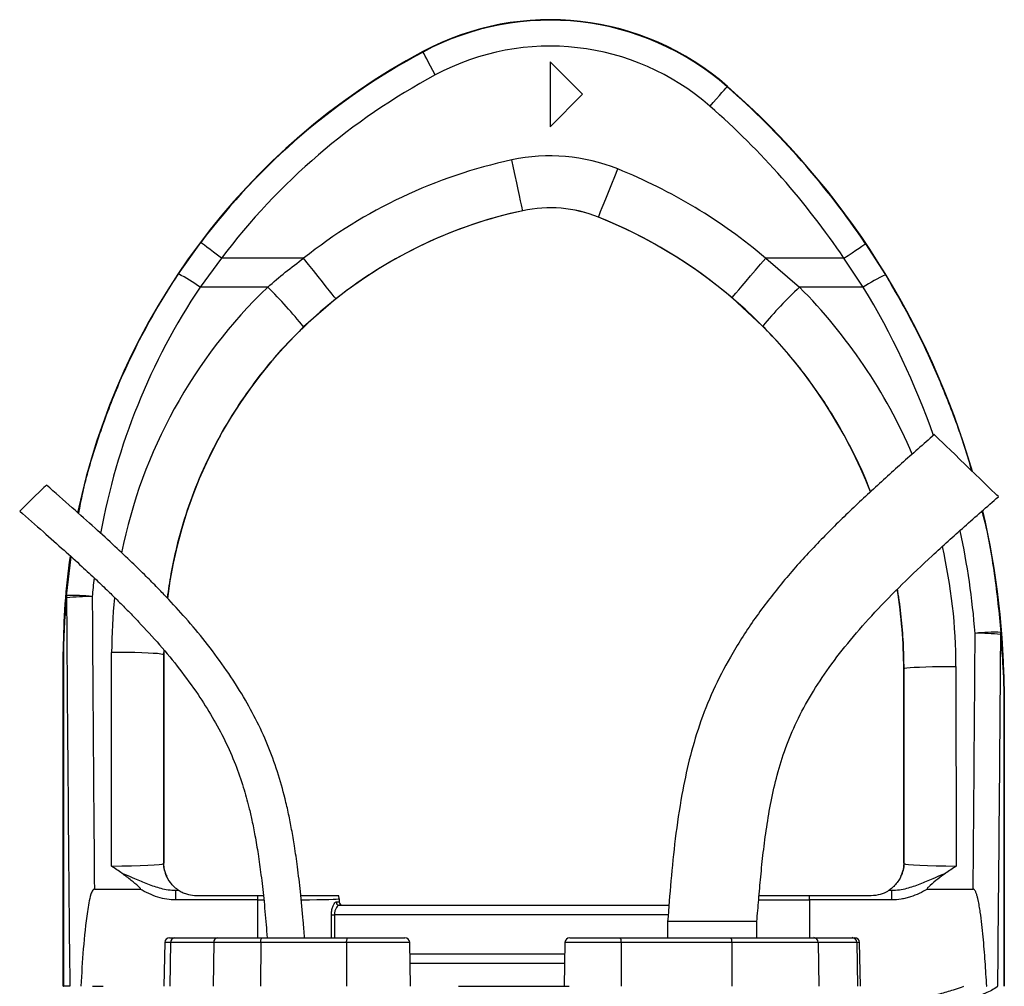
# Model space of a CAD drawing. Extents: x 215 to 1679, y 19 to 2093.
# Tile 13 of 13: x 399 to 703, y 1795 to 2093. Entities that reach past the tile are written whole.
import ezdxf

# ---------------------------------------------------------------- set-up
doc = ezdxf.new("R2010")
doc.units = 0
doc.layers.get('0').update_dxf_attribs({"linetype": 'CONTINUOUS'})

msp = doc.modelspace()

# ---------------------------------------------------------------- linework, layer by layer
at = {"color": 7, "linetype": 'CONTINUOUS'}
for p, q in [((523.65, 2083.14), (523.58, 2083.28)), ((562.79, 2080.12), (562.79, 2060.12)), ((572.79, 2070.12), (562.79, 2080.12)), ((617.36, 2072.46), (617.46, 2072.58)), ((562.79, 2060.12), (572.79, 2070.12)), ((554.39, 2034.25), (554.39, 2034.23)), ((577.71, 2032.26), (577.7, 2032.24)), ((448.29, 2014.74), (455.14, 2024.41)), ((660.01, 2024.07), (666.16, 2014.46)), ((461.53, 2019.6), (454.94, 2010.66)), ((486.86, 2019.6), (461.53, 2019.6)), ((629.25, 2019.6), (639.68, 2010.66)), ((653.37, 2019.6), (629.25, 2019.6)), ((659.33, 2010.66), (653.37, 2019.6)), ((475.79, 2010.66), (454.94, 2010.66)), ((659.33, 2010.66), (639.68, 2010.66)), ((496.8, 2007.06), (486.86, 1998.4)), ((628.32, 1998.68), (618.89, 2007.4)), ((413.74, 1915.55), (415.2, 1927.58)), ((412.79, 1795.12), (412.79, 1898.19)), ((412.85, 1898.19), (412.79, 1898.19)), ((412.86, 1898.19), (412.85, 1898.19)), ((412.85, 1795.12), (412.85, 1898.19)), ((412.86, 1898.19), (412.86, 1795.12)), ((427.64, 1832.2), (427.69, 1898.07)), ((443.69, 1897.35), (443.64, 1832.97)), ((443.73, 1898.83), (443.69, 1897.35)), ((443.69, 1897.35), (443.79, 1897.35)), ((443.8, 1898.71), (443.79, 1897.35)), ((443.79, 1897.35), (443.79, 1833.12)), ((687.9, 1893.77), (687.95, 1832.2)), ((671.79, 1833.12), (671.79, 1893.05)), ((671.9, 1893.05), (671.79, 1893.05)), ((671.95, 1832.97), (671.9, 1893.05)), ((702.73, 1884.47), (702.79, 1884.47)), ((702.73, 1795.12), (702.73, 1884.47)), ((702.73, 1884.47), (702.73, 1884.47)), ((702.73, 1884.47), (702.73, 1795.12)), ((702.79, 1884.47), (702.79, 1795.12)), ((443.64, 1832.97), (443.79, 1833.12)), ((671.79, 1833.12), (671.95, 1832.97)), ((422.38, 1825.12), (436.4, 1825.12)), ((447.46, 1824.74), (448.34, 1824.74)), ((447.46, 1821.74), (447.46, 1824.74)), ((667.24, 1824.74), (668.13, 1824.74)), ((668.13, 1821.74), (668.13, 1824.74)), ((679.19, 1825.12), (693.21, 1825.12)), ((472.79, 1821.74), (447.46, 1821.74)), ((453.79, 1823.12), (472.79, 1823.12)), ((472.79, 1823.12), (474.44, 1823.12)), ((472.79, 1821.74), (472.79, 1823.12)), ((472.79, 1810.12), (472.79, 1821.74)), ((496.87, 1821.12), (497.79, 1821.12)), ((497.79, 1822.13), (497.79, 1821.12)), ((497.79, 1822.13), (497.79, 1822.12)), ((497.79, 1822.12), (497.79, 1821.12)), ((497.79, 1821.12), (497.79, 1821.12)), ((642.8, 1823.12), (661.79, 1823.12)), ((642.8, 1821.74), (642.8, 1823.12)), ((642.8, 1821.74), (642.8, 1810.12)), ((668.13, 1821.74), (642.8, 1821.74)), ((497.83, 1820.12), (599.45, 1820.12)), ((495.44, 1810.12), (495.44, 1817.12)), ((495.44, 1817.12), (496.35, 1817.12)), ((496.35, 1817.12), (496.35, 1810.12)), ((599.2, 1817.12), (496.35, 1817.12)), ((599.04, 1815.12), (599.04, 1810.12)), ((626.54, 1815.12), (599.04, 1815.12)), ((626.54, 1810.12), (626.54, 1815.12)), ((444.05, 1808.65), (443.81, 1795.12)), ((445.84, 1808.65), (444.05, 1808.65)), ((445.55, 1810.12), (447.15, 1810.12)), ((445.84, 1808.65), (445.63, 1795.12)), ((459.15, 1808.65), (445.84, 1808.65)), ((447.15, 1810.12), (460.47, 1810.12)), ((459.15, 1808.65), (458.94, 1795.12)), ((473.62, 1808.65), (459.15, 1808.65)), ((460.47, 1810.12), (474.1, 1810.12)), ((473.62, 1808.65), (473.55, 1795.12)), ((500.09, 1808.65), (473.62, 1808.65)), ((474.1, 1810.12), (500.57, 1810.12)), ((500.09, 1808.65), (500.02, 1795.12)), ((519.54, 1808.65), (500.09, 1808.65)), ((500.57, 1810.12), (518.04, 1810.12)), ((519.77, 1795.12), (519.54, 1808.65)), ((567.39, 1808.65), (567.15, 1795.12)), ((584.72, 1808.65), (567.39, 1808.65)), ((568.89, 1810.12), (584.45, 1810.12)), ((584.45, 1810.12), (618.57, 1810.12)), ((584.72, 1808.65), (584.76, 1795.12)), ((618.83, 1808.65), (584.72, 1808.65)), ((618.57, 1810.12), (644.05, 1810.12)), ((618.83, 1808.65), (618.87, 1795.12)), ((645.46, 1808.65), (618.83, 1808.65)), ((644.05, 1810.12), (655.9, 1810.12)), ((645.46, 1808.65), (645.68, 1795.12)), ((657.31, 1808.65), (645.46, 1808.65)), ((655.9, 1810.12), (656.7, 1810.12)), ((657.31, 1808.65), (657.53, 1795.12)), ((658.2, 1808.65), (657.31, 1808.65)), ((658.43, 1795.12), (658.2, 1808.65)), ((519.6, 1805.12), (567.33, 1805.12)), ((567.27, 1802.12), (519.65, 1802.12)), ((412.79, 1795.12), (412.85, 1795.12)), ((412.86, 1795.12), (412.85, 1795.12)), ((414.8, 1795.12), (412.86, 1795.12)), ((421.77, 1795.12), (425.08, 1795.12)), ((534.58, 1795.12), (568.73, 1795.12)), ((697.27, 1795.12), (697.38, 1795.12))]:
    msp.add_line(p, q, dxfattribs=at)
at = {"color": 7, "linetype": 'CONTINUOUS', "flags": 128}
for points in [[(527.43, 2076.1), (526.7, 2077.46), (526, 2078.76), (525.35, 2079.97), (524.78, 2081.04), (524.31, 2081.91), (523.96, 2082.57), (523.74, 2082.99), (523.65, 2083.14)], [(612.1, 2066.44), (613.11, 2067.61), (614.09, 2068.72), (614.99, 2069.76), (615.79, 2070.66), (616.44, 2071.41), (616.94, 2071.97), (617.25, 2072.33), (617.36, 2072.46)], [(554.39, 2034.25), (554.34, 2034.48), (554.21, 2035.08), (554.01, 2036.04), (553.73, 2037.33), (553.39, 2038.92), (552.99, 2040.78), (552.54, 2042.86), (552.06, 2045.1), (551.55, 2047.47), (551.03, 2049.89)], [(577.71, 2032.26), (577.8, 2032.47), (578.02, 2033.04), (578.39, 2033.95), (578.88, 2035.18), (579.49, 2036.69), (580.2, 2038.46), (580.99, 2040.43), (581.85, 2042.56), (582.75, 2044.8), (583.67, 2047.1)], [(461.53, 2019.6), (460.3, 2020.52), (459.11, 2021.42), (458.02, 2022.24), (457.05, 2022.97), (456.26, 2023.57), (455.66, 2024.02), (455.29, 2024.3), (455.14, 2024.41)], [(653.37, 2019.6), (654.65, 2020.46), (655.89, 2021.29), (657.02, 2022.06), (658.02, 2022.73), (658.85, 2023.29), (659.47, 2023.7), (659.86, 2023.97), (660.01, 2024.07)], [(496.8, 2007.06), (496.65, 2007.25), (496.27, 2007.73), (495.66, 2008.5), (494.84, 2009.53), (493.83, 2010.81), (492.64, 2012.3), (491.32, 2013.96), (489.9, 2015.76), (488.4, 2017.66), (486.86, 2019.6)], [(618.89, 2007.4), (619.04, 2007.58), (619.44, 2008.05), (620.08, 2008.8), (620.93, 2009.8), (621.99, 2011.05), (623.22, 2012.5), (624.59, 2014.12), (626.08, 2015.87), (627.64, 2017.71), (629.25, 2019.6)], [(700.97, 1946.07), (700.85, 1946.19), (700.47, 1946.56), (699.84, 1947.16), (698.99, 1947.99), (697.94, 1949.01), (696.71, 1950.2), (695.33, 1951.54), (693.85, 1952.98), (692.29, 1954.48), (690.7, 1956.02), (689.13, 1957.55), (687.6, 1959.03), (686.16, 1960.42), (684.86, 1961.69), (683.71, 1962.8), (682.76, 1963.73), (682.02, 1964.44), (681.52, 1964.93), (681.26, 1965.18), (681.23, 1965.21)], [(407.61, 1949.64), (407.58, 1949.61), (407.32, 1949.36), (406.83, 1948.88), (406.12, 1948.19), (405.24, 1947.34), (404.26, 1946.39), (403.23, 1945.39), (402.21, 1944.4), (401.27, 1943.49), (400.48, 1942.72), (399.87, 1942.13), (399.49, 1941.76), (399.36, 1941.64)], [(443.69, 1897.35), (443.45, 1897.47), (442.84, 1897.57), (441.86, 1897.68), (440.54, 1897.77), (438.9, 1897.86), (437, 1897.93), (434.88, 1897.99), (432.58, 1898.03), (430.17, 1898.06), (427.69, 1898.07)], [(671.9, 1893.05), (672.14, 1893.16), (672.75, 1893.27), (673.73, 1893.37), (675.05, 1893.47), (676.68, 1893.55), (678.59, 1893.63), (680.71, 1893.68), (683.01, 1893.73), (685.42, 1893.76), (687.9, 1893.77)], [(473.62, 1808.65), (473.63, 1808.94), (473.66, 1809.22), (473.71, 1809.47), (473.76, 1809.69), (473.84, 1809.88), (473.92, 1810.01), (474.01, 1810.1), (474.1, 1810.12)], [(500.09, 1808.65), (500.1, 1808.94), (500.13, 1809.22), (500.18, 1809.47), (500.23, 1809.69), (500.31, 1809.88), (500.39, 1810.01), (500.48, 1810.1), (500.57, 1810.12)]]:
    msp.add_lwpolyline(points, dxfattribs=at)
at = {"color": 7, "linetype": 'CONTINUOUS'}
for centre, radius, start, end in [((562.79, 2010.12), 83, 48.8005, 118.1929), ((562.79, 2010.12), 82.85, 48.8005, 118.1929), ((562.79, 2010.12), 74.85, 48.8005, 118.1929), ((622.79, 1898.19), 210, 118.1929, 168.2253), ((622.79, 1898.19), 209.85, 118.1929, 143.0256), ((622.79, 1898.19), 201.85, 118.1929, 143.0256), ((452.79, 1884.47), 250, 16.1034, 48.8005), ((452.79, 1884.47), 249.85, 33.9671, 48.8005), ((452.79, 1884.47), 241.85, 33.9671, 48.8005), ((583.79, 1897.35), 156.01, 102.1224, 128.4138), ((562.79, 1995.12), 56.01, 68.1161, 102.1224), ((521.79, 1893.05), 166.01, 49.6645, 68.1161), ((583.79, 1897.35), 140, 102.1224, 172.9049), ((583.79, 1897.35), 140.01, 102.1224, 128.4138), ((562.79, 1995.12), 40.01, 68.1161, 102.1224), ((562.79, 1995.12), 40, 68.1161, 102.1224), ((521.79, 1893.05), 150, 21.3034, 68.1161), ((521.79, 1893.05), 150.01, 49.6645, 68.1161), ((423.21, 1966.45), 54.41, 54.3307, 62.557), ((688.52, 1966.28), 53.12, 114.8924, 123.3338), ((377.22, 1910.49), 140.54, 38.7225, 45.4619), ((733.16, 1910.64), 136.9, 133.063, 139.9764), ((452.79, 1884.47), 250, 0, 13.2399), ((622.79, 1898.19), 210, 171.9067, 180), ((415.95, 1868.74), 46.87, 82.9313, 92.6957), ((416.26, 1915.41), 2.52, 176.8686, 191.9974), ((420.48, 1854.78), 60.48, 88.8275, 96.3434), ((521.79, 1893.05), 150, 0, 9.3367), ((699.39, 1857.48), 46.8, 87.0837, 96.8636), ((695, 1842.83), 61.12, 83.6976, 91.129), ((699.54, 1904.11), 2.23, 346.3912, 2.7419), ((451.64, 1832.97), 8, 180.0173, 209.1256), ((663.95, 1832.97), 8, 330.8742, 359.9814), ((453.79, 1833.12), 10, 236.7363, 236.9813), ((661.79, 1833.12), 10, 303.0187, 303.2637), ((497.85, 1821.11), 0.982, 178.9442, 268.899), ((494.78, 1822.12), 3, 0.0268, 19.6273), ((498.79, 1821.12), 1, 179.9946, 269.9917), ((445.55, 1808.62), 1.5, 90, 179), ((447.25, 1808.71), 1.41, 93.8442, 182.5368), ((460.56, 1808.71), 1.41, 93.8416, 182.5393), ((518.04, 1808.62), 1.5, 1, 90), ((568.89, 1808.62), 1.5, 90, 179), ((582.41, 1809), 2.33, 351.3151, 28.7305), ((616.52, 1809), 2.33, 351.3092, 28.7318), ((644.01, 1808.67), 1.46, 359.2338, 88.2057), ((655.85, 1808.67), 1.46, 359.2339, 88.2032), ((656.7, 1808.62), 1.5, 1, 90)]:
    msp.add_arc(centre, radius, start, end, dxfattribs=at)
for centre, major_axis, ratio, start_param, end_param in [((622.79, 1898.71), (0, 201.76), 1, 0.982585, 1.391125), ((583.79, 1897.95), (0, 156.1), 1, 0.764074, 1.372079), ((521.79, 1893.64), (0, 166.11), 1, 5.117943, 5.494101), ((452.79, 1885.02), (0, 241.75), 1, 5.049124, 5.258909), ((452.79, 1885.02), (0, 241.75), 1, 4.790748, 4.92309), ((521.79, 1893.64), (0, 166.11), 1, 4.71317, 4.937328), ((622.79, 1898.71), (0, 201.76), 1, 1.460239, 1.48873), ((512.79, 2204.95), (0, 2056.47), 0.048627, 1.712315, 1.771423), ((512.79, 2205.3), (0, 2056.47), 0.044737, 1.712315, 1.756735), ((583.79, 1897.95), (0, 156.1), 1, 1.461892, 1.570015), ((602.79, 2205.3), (0, 2056.47), 0.044737, 4.52645, 4.565316), ((602.79, 2204.95), (0, 2056.47), 0.048627, 4.511856, 4.565316), ((427.64, 1832.98), (16, 0.01), 0.048575, 4.712297, 6.265657), ((451.79, 1833.13), (-5.66, -5.66), 0.999695, 5.497939, 5.499231), ((663.79, 1833.13), (-5.66, 5.66), 0.999695, 3.925547, 3.926839), ((687.95, 1832.98), (16, -0.01), 0.048575, 3.15912, 4.712481), ((427.64, 1824.98), (24, 0), 0.017486, 5.683962, 5.749965), ((687.95, 1824.98), (24, 0), 0.017486, 3.674813, 3.740816), ((472.79, 1822.12), (25, 0), 0.01536, 4.712389, 4.784591), ((472.79, 1822.12), (25, 0), 0.01536, 5.276513, 6.265732), ((494.79, 1822.12), (2.12, 2.12), 0.999695, 5.497939, 5.837579), ((498.79, 1821.12), (1, 0), 0.999848, 3.141593, 4.712389), ((642.8, 1822.12), (25, 0), 0.01536, 4.031302, 4.712389)]:
    msp.add_ellipse(centre, major_axis=major_axis, ratio=ratio, start_param=start_param, end_param=end_param, dxfattribs=at)
for points, knots in [([(475.79, 2010.66), (477.58, 2012.21), (481.17, 2015.32), (484.96, 2018.17), (486.86, 2019.6)], [0, 0, 0, 0, 0.499405, 1, 1, 1, 1]), ([(417.54, 1940.87), (417.94, 1942.97), (419.33, 1950.33), (423.01, 1962.8), (428.55, 1978.14), (434.89, 1991.92), (441.48, 2004.14), (446.02, 2011.2), (448.29, 2014.74)], [0, 0, 0, 0, 0.079758, 0.27903, 0.483159, 0.687289, 0.843363, 1, 1, 1, 1]), ([(666.16, 2014.46), (668.85, 2009.85), (674.22, 2000.63), (681.17, 1986.17), (687.18, 1971.22), (690.98, 1960.51), (692.48, 1954.71), (692.62, 1954.16)], [0, 0, 0, 0, 0.24222, 0.484941, 0.727661, 0.974494, 1, 1, 1, 1]), ([(486.86, 1998.4), (484.97, 1996.52), (481.17, 1992.76), (475.87, 1986.69), (470.89, 1980.33), (465.6, 1972.68), (460.25, 1963.66), (455.11, 1953.06), (450.84, 1941.96), (447.86, 1931.62), (445.89, 1922.56), (445.17, 1917.34), (444.82, 1914.85)], [0, 0, 0, 0, 0.083997, 0.1679936, 0.2531136, 0.3382338, 0.4604552, 0.582675, 0.7084457, 0.8342169, 0.9210571, 1, 1, 1, 1]), ([(661.54, 1947.59), (661.39, 1948.01), (659.83, 1952.48), (655.89, 1960.63), (650.39, 1970.62), (644.9, 1978.95), (639.8, 1985.82), (634.3, 1992.45), (630.31, 1996.6), (628.32, 1998.68)], [0, 0, 0, 0, 0.021931, 0.231395, 0.440858, 0.579728, 0.718598, 0.859299, 1, 1, 1, 1]), ([(681.23, 1965.21), (677.85, 1962.24), (671.13, 1956.33), (661.21, 1947.36), (651.56, 1938.2), (642.26, 1928.7), (633.47, 1918.68), (625.38, 1908.05), (618.51, 1897.24), (612.91, 1886.43), (608.7, 1875.79), (605.62, 1865.03), (603.16, 1853.31), (601.33, 1840.85), (600.01, 1827.79), (599.36, 1819.29), (599.04, 1815.12)], [0, 0, 0, 0, 0.075782, 0.150783, 0.225431, 0.300064, 0.374771, 0.449773, 0.525045, 0.590363, 0.654638, 0.717589, 0.778744, 0.856355, 0.929624, 1, 1, 1, 1]), ([(487.14, 1810.12), (487, 1811.87), (486.63, 1816.61), (485.94, 1823.91), (485.05, 1831.59), (484.13, 1837.98), (483.21, 1843.38), (482.25, 1848.24), (480.88, 1854.2), (478.87, 1861.37), (475.87, 1869.61), (472.15, 1877.61), (467.69, 1885.63), (462.48, 1893.6), (456.66, 1901.38), (450.66, 1908.54), (445.68, 1913.99), (441.6, 1918.23), (438.07, 1921.79), (433.71, 1926.05), (428.46, 1931.01), (422.31, 1936.63), (415.27, 1942.92), (410.26, 1947.32), (407.61, 1949.64)], [0, 0, 0, 0, 0.031551, 0.085485, 0.13182, 0.170511, 0.201542, 0.2303, 0.25948, 0.311439, 0.364163, 0.416982, 0.469826, 0.529004, 0.587941, 0.644518, 0.696912, 0.720533, 0.75038, 0.786968, 0.830235, 0.880156, 0.936733, 1, 1, 1, 1]), ([(626.54, 1815.12), (626.73, 1817.35), (627.1, 1821.94), (627.73, 1829.02), (628.51, 1836.48), (629.52, 1844.25), (630.88, 1852.23), (632.74, 1860.38), (635.29, 1868.65), (638.78, 1876.97), (643.31, 1885.32), (648.87, 1893.7), (655.44, 1902.14), (662.98, 1910.66), (671.42, 1919.28), (680.67, 1928.04), (690.61, 1936.99), (697.47, 1943), (700.97, 1946.07)], [0, 0, 0, 0, 0.04261, 0.088057, 0.136008, 0.186034, 0.237676, 0.290826, 0.345714, 0.402895, 0.463102, 0.526963, 0.594979, 0.667422, 0.744347, 0.825623, 0.910981, 1, 1, 1, 1]), ([(399.36, 1941.64), (401.79, 1939.5), (406.37, 1935.48), (412.76, 1929.81), (418.2, 1924.87), (422.72, 1920.67), (426.47, 1917.09), (429.76, 1913.87), (432.9, 1910.73), (437.2, 1906.27), (442.54, 1900.41), (448.69, 1892.96), (454.12, 1885.52), (458.79, 1878.16), (462.67, 1870.98), (465.86, 1863.74), (467.88, 1857.86), (469.18, 1853.41), (470.07, 1850.04), (470.99, 1846.08), (471.95, 1841.3), (472.89, 1835.68), (473.78, 1829.24), (474.6, 1821.96), (475.2, 1815.49), (475.52, 1811.45), (475.63, 1810.12)], [0, 0, 0, 0, 0.061536, 0.115578, 0.162106, 0.201141, 0.23272, 0.260437, 0.288549, 0.317052, 0.377914, 0.439148, 0.500379, 0.552487, 0.604477, 0.6552, 0.702424, 0.722482, 0.743133, 0.768669, 0.799513, 0.835762, 0.876713, 0.923031, 0.974731, 1, 1, 1, 1]), ([(695.91, 1941.61), (696.05, 1941.08), (697.73, 1934.73), (699.91, 1922.26), (701.15, 1910.24), (701.77, 1904.22)], [0, 0, 0, 0, 0.043247, 0.520364, 1, 1, 1, 1]), ([(412.85, 1898.19), (412.86, 1898.87), (412.87, 1900.85), (412.96, 1903.72), (413.18, 1908.84), (413.51, 1912.76), (413.74, 1915.55)], [0, 0, 0, 0, 0.102056, 0.300552, 0.5009, 1, 1, 1, 1]), ([(413.79, 1914.89), (413.55, 1912.19), (413.21, 1908.41), (412.97, 1903.58), (412.88, 1900.88), (412.86, 1898.99), (412.86, 1898.32), (412.86, 1898.19)], [0, 0, 0, 0, 0.501557, 0.701367, 0.900224, 0.979945, 1, 1, 1, 1]), ([(671.9, 1893.05), (671.86, 1895.72), (671.78, 1901.06), (671.07, 1909.06), (670.43, 1914.57), (669.88, 1917.39), (669.85, 1917.56)], [0, 0, 0, 0, 0.325063, 0.650128, 0.978956, 1, 1, 1, 1]), ([(702.73, 1884.47), (702.73, 1884.65), (702.73, 1885.62), (702.69, 1888.25), (702.49, 1894.34), (702.04, 1899.72), (701.71, 1903.58)], [0, 0, 0, 0, 0.024477, 0.130497, 0.375915, 1, 1, 1, 1]), ([(701.77, 1904.22), (702.08, 1900.22), (702.5, 1894.66), (702.69, 1888.34), (702.73, 1885.65), (702.73, 1884.66), (702.73, 1884.47)], [0, 0, 0, 0, 0.621373, 0.866998, 0.974852, 1, 1, 1, 1]), ([(444.65, 1829.08), (444.51, 1829.38), (444.24, 1830), (443.98, 1831.07), (443.85, 1832.05), (443.81, 1832.45), (443.8, 1832.83), (443.79, 1833.03), (443.79, 1833.11)], [0, 0, 0, 0, 0.4019, 0.800521, 0.871226, 0.942349, 0.974172, 1, 1, 1, 1]), ([(671.79, 1833.11), (671.79, 1833.01), (671.79, 1832.77), (671.76, 1832.27), (671.68, 1831.57), (671.54, 1830.83), (671.29, 1829.93), (671.08, 1829.42), (670.94, 1829.08)], [0, 0, 0, 0, 0.029974, 0.071339, 0.178093, 0.380916, 0.584651, 1, 1, 1, 1]), ([(430.88, 1829.97), (429.8, 1830.7), (428.72, 1831.44), (427.65, 1832.19), (427.64, 1832.2)], [0, 0, 0, 0, 0.993582, 1, 1, 1, 1]), ([(436.4, 1825.12), (436.43, 1825.13), (436.48, 1825.13), (436.52, 1825.15), (436.54, 1825.17), (436.55, 1825.19), (436.56, 1825.23), (436.54, 1825.3), (436.36, 1825.56), (435.42, 1826.41), (433.58, 1827.96), (431.84, 1829.26), (430.88, 1829.97)], [0, 0, 0, 0, 0.012376, 0.0169, 0.020085, 0.02329, 0.027085, 0.033581, 0.054163, 0.149749, 0.529042, 1, 1, 1, 1]), ([(430.88, 1829.97), (431.13, 1829.88), (432.44, 1829.4), (435.05, 1828.25), (438.71, 1826.65), (442.17, 1825.47), (445.11, 1824.84), (446.67, 1824.77), (447.46, 1824.74)], [0, 0, 0, 0, 0.0445, 0.237943, 0.484776, 0.731119, 0.865654, 1, 1, 1, 1]), ([(668.13, 1824.74), (668.91, 1824.77), (670.48, 1824.84), (673.42, 1825.47), (676.87, 1826.65), (680.54, 1828.25), (683.14, 1829.4), (684.46, 1829.88), (684.71, 1829.97)], [0, 0, 0, 0, 0.134346, 0.268882, 0.515225, 0.76206, 0.955503, 1, 1, 1, 1]), ([(684.71, 1829.97), (683.89, 1829.39), (682.25, 1828.22), (680.49, 1826.67), (679.4, 1825.73), (679.1, 1825.39), (679.04, 1825.27), (679.03, 1825.23), (679.03, 1825.19), (679.04, 1825.17), (679.06, 1825.15), (679.1, 1825.13), (679.15, 1825.13), (679.18, 1825.12), (679.19, 1825.12)], [0, 0, 0, 0, 0.39413, 0.788827, 0.922229, 0.958051, 0.966198, 0.972937, 0.976399, 0.97989, 0.982937, 0.987564, 0.996707, 1, 1, 1, 1]), ([(687.95, 1832.2), (687.94, 1832.19), (686.87, 1831.44), (685.78, 1830.7), (684.71, 1829.97)], [0, 0, 0, 0, 0.00643, 1, 1, 1, 1]), ([(448.31, 1824.76), (448.19, 1824.84), (448, 1824.95), (447.03, 1825.73), (445.99, 1826.77), (445.01, 1828.27), (444.73, 1828.9), (444.65, 1829.08)], [0, 0, 0, 0, 0.3006966, 0.473631, 0.6467669, 0.9035123, 1, 1, 1, 1]), ([(670.94, 1829.08), (670.86, 1828.9), (670.61, 1828.36), (669.78, 1827.04), (668.77, 1825.92), (667.98, 1825.25), (667.43, 1824.86), (667.33, 1824.8), (667.28, 1824.76)], [0, 0, 0, 0, 0.100064, 0.2961514, 0.4916541, 0.6542566, 0.8168713, 1, 1, 1, 1]), ([(422.38, 1825.12), (422.33, 1825.12), (422.23, 1825.11), (422.05, 1824.99), (421.65, 1824.5), (421.15, 1823.07), (420.62, 1820.86), (419.78, 1815.24), (418.87, 1806.67), (418.43, 1798.97), (418.21, 1795.12)], [0, 0, 0, 0, 0.0044299, 0.0101389, 0.020698, 0.0659529, 0.1552602, 0.2447693, 0.6222641, 1, 1, 1, 1]), ([(447.46, 1821.74), (446.54, 1821.79), (444.67, 1821.88), (441.87, 1822.59), (439.09, 1823.65), (437.3, 1824.63), (436.4, 1825.12)], [0, 0, 0, 0, 0.236001, 0.477762, 0.737113, 1, 1, 1, 1]), ([(448.34, 1824.74), (448.37, 1824.72), (448.43, 1824.68), (448.82, 1824.44), (449.56, 1824.04), (451.03, 1823.45), (452.56, 1823.15), (453.59, 1823.13), (453.79, 1823.12)], [0, 0, 0, 0, 0.096994, 0.193377, 0.330467, 0.548888, 0.911427, 1, 1, 1, 1]), ([(661.79, 1823.12), (662.78, 1823.21), (664.19, 1823.32), (665.79, 1823.94), (666.6, 1824.35), (667.05, 1824.61), (667.22, 1824.72), (667.24, 1824.74), (667.24, 1824.74)], [0, 0, 0, 0, 0.425154, 0.613983, 0.770771, 0.874045, 0.960867, 1, 1, 1, 1]), ([(679.19, 1825.12), (677.49, 1824.14), (675.74, 1823.3), (673.41, 1822.55), (672.94, 1822.41), (671.99, 1822.18), (671.51, 1822.07), (670.08, 1821.83), (669.11, 1821.74), (668.13, 1821.74)], [0, 0, 0, 0, 0.5, 0.5, 0.625, 0.625, 0.75, 0.75, 1, 1, 1, 1]), ([(697.38, 1795.12), (697.23, 1797.67), (697.07, 1800.22), (696.7, 1805.31), (696.5, 1807.85), (696.14, 1811.66), (696.01, 1812.93), (695.72, 1815.46), (695.57, 1816.73), (695.29, 1818.62), (695.19, 1819.25), (694.98, 1820.51), (694.86, 1821.14), (694.65, 1822.07), (694.58, 1822.38), (694.42, 1823), (694.33, 1823.31), (694.13, 1823.91), (694.02, 1824.21), (693.8, 1824.64), (693.72, 1824.77), (693.56, 1824.95), (693.5, 1825.01), (693.37, 1825.1), (693.29, 1825.12), (693.21, 1825.12)], [0, 0, 0, 0, 0.25, 0.25, 0.5, 0.5, 0.625, 0.625, 0.75, 0.75, 0.8125, 0.8125, 0.875, 0.875, 0.90625, 0.90625, 0.9375, 0.9375, 0.96875, 0.96875, 0.984375, 0.984375, 0.992188, 0.992188, 1, 1, 1, 1]), ([(485.98, 1823.12), (486.13, 1823.12), (487.52, 1823.12), (489.78, 1823.12), (492.64, 1823.12), (494.88, 1823.12), (496.44, 1823.12), (497.37, 1823.12), (497.53, 1823.12), (497.61, 1823.12)], [0, 0, 0, 0, 0.021068, 0.192381, 0.363695, 0.534798, 0.7059, 0.85295, 1, 1, 1, 1]), ([(495.44, 1817.12), (495.45, 1817.34), (495.46, 1818.02), (495.64, 1819.14), (496.01, 1820.23), (496.46, 1820.98), (496.73, 1821.08), (496.87, 1821.12)], [0, 0, 0, 0, 0.1020898, 0.322792, 0.5523818, 0.7770379, 1, 1, 1, 1]), ([(627.22, 1823.12), (627.54, 1823.12), (628.9, 1823.12), (631.74, 1823.12), (635.44, 1823.12), (639.18, 1823.12), (641.59, 1823.12), (642.8, 1823.12)], [0, 0, 0, 0, 0.076465, 0.324021, 0.571575, 0.785786, 1, 1, 1, 1]), ([(497.83, 1820.12), (497.69, 1820.09), (497.41, 1820.01), (496.95, 1819.46), (496.56, 1818.65), (496.37, 1817.8), (496.35, 1817.29), (496.35, 1817.12)], [0, 0, 0, 0, 0.229066, 0.458562, 0.687927, 0.902148, 1, 1, 1, 1]), ([(597.02, 1769.6), (597.02, 1769.6), (597.02, 1769.6), (606.21, 1772.06), (613.34, 1773.98), (623.54, 1776.72), (633.53, 1779.4), (643.29, 1782.02), (652.14, 1784.41), (660.15, 1786.57), (667.35, 1788.52), (673.75, 1790.27), (679.26, 1791.78), (684.36, 1793.24), (687.14, 1794.05), (690.28, 1795.12), (690.28, 1795.12), (690.28, 1795.12)], [0, 0, 0, 0, 0, 0.065342, 0.130684, 0.221515, 0.312672, 0.403827, 0.494659, 0.577078, 0.659618, 0.742037, 0.815846, 0.889742, 0.96356, 1, 1, 1, 1, 1]), ([(700.81, 1795.12), (700.81, 1795.12), (700.81, 1795.12), (699.74, 1794.3), (698.59, 1793.73), (696.99, 1793.04), (696.19, 1792.69)], [0, 0, 0, 0, 0.000003, 0.193053, 0.595795, 1, 1, 1, 1])]:
    msp.add_open_spline(points, degree=3, knots=knots, dxfattribs=at)

doc.saveas('drawing.dxf')
